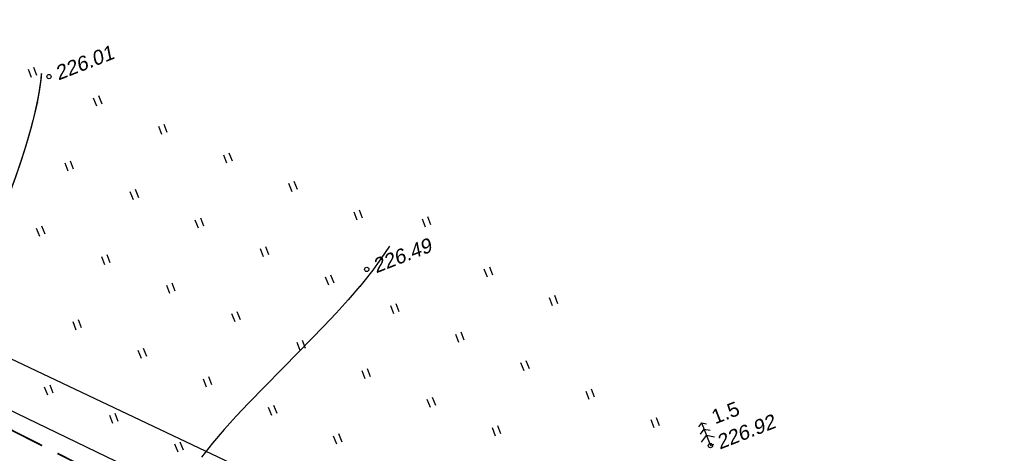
# Model space of a CAD drawing. Header units: millimetres. Extents: x -10 to 1169, y 1 to 1686.
# Tile 156 of 224: x 214 to 282, y 1234 to 1265. Entities that reach past the tile are written whole.
import ezdxf

# ---------------------------------------------------------------- set-up
doc = ezdxf.new("R2010")
doc.units = ezdxf.units.MM
for name, color, linetype in [('CONTURS', 7, 'Continuous'), ('IZOLINES', 32, 'Continuous'), ('PDIGIT', 170, 'Continuous'), ('PICKETS', 7, 'Continuous'), ('УЧАСТКИ', 7, 'Continuous')]:
    doc.layers.add(name, color=color, linetype=linetype)
doc.styles.get("Standard").update_dxf_attribs({"font": 'arial.ttf'})

# ---------------------------------------------------------------- blocks, each defined once
blk = doc.blocks.new('401')
at = {"layer": 'CONTURS'}
for p, q in [((0, 0), (0, 1.2)), ((0.8, 0), (0.8, 1.2))]:
    blk.add_line(p, q, dxfattribs=at)
blk = doc.blocks.new('390_5')
at = {"layer": 'CONTURS', "color": 7}
for p, q in [((0.0041507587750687, 3.402063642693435), (-0.5743346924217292, 3.033516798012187)), ((0.0041507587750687, 3.402063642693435), (0.0041507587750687, 0.0083614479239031)), ((0.0041507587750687, 3.402063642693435), (0.5826362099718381, 3.033516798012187)), ((-0.9641835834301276, 0.8836602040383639), (0.0041507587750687, 1.513261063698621)), ((0.0041507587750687, 2.480696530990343), (-0.7629712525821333, 2.004656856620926)), ((0.0041507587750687, 2.480696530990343), (0.7712727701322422, 2.004656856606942)), ((0.9724851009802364, 0.8836602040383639), (0.0041507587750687, 1.513261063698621)), ((0.0031036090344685, 0.0007330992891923), (0.5312859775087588, 0.0007330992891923))]:
    blk.add_line(p, q, dxfattribs=at)
blk = doc.blocks.new('133')
at = {"layer": 'CONTURS', "color": 7, "linetype": 'Continuous', "const_width": 0.2}
for points in [[(-11, 0), (-2, 0)], [(0, 0), (9, 0)]]:
    blk.add_lwpolyline(points, dxfattribs=at)
at = {"layer": 'CONTURS', "color": 7, "linetype": 'Continuous', "const_width": 0.5}
blk.add_lwpolyline([(-6.791280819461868, -0.0028738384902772, 1), (-6.291280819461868, -0.0028738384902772, 1)], format="xyb", close=True, dxfattribs=at)

msp = doc.modelspace()

# ---------------------------------------------------------------- linework, layer by layer
at = {"layer": 'IZOLINES', "const_width": 0.1000000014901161}
msp.add_lwpolyline([(215.4210434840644, 1260.768521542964), (215.3790349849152, 1260.329291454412), (215.3785653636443, 1260.325219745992), (215.3785652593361, 1260.325218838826), (215.3785650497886, 1260.325217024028), (215.378564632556, 1260.325213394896), (215.381345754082, 1260.326311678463), (215.259482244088, 1259.497162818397), (215.1541908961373, 1258.923946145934), (215.0057940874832, 1258.225950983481), (214.9911315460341, 1258.161691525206), (214.9910166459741, 1258.161190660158), (214.9933833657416, 1258.167137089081), (214.6937244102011, 1256.974596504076), (214.3542277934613, 1255.793259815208), (213.9819591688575, 1254.622164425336), (213.5826309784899, 1253.460249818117), (213.1605519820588, 1252.306574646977), (212.7191114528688, 1251.160294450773), (212.2610830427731, 1250.020635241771), (211.8384769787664, 1249.006044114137)], dxfattribs=at)
at = {"layer": 'IZOLINES'}
msp.add_lwpolyline([(239.6511930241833, 1248.745543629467), (239.0510761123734, 1247.848928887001), (238.4165072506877, 1246.967986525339), (238.4136913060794, 1246.96426686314), (238.4136907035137, 1246.964266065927), (238.4112730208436, 1246.965348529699), (238.4009935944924, 1246.947489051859), (238.400265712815, 1246.948363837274), (237.960072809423, 1246.386093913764), (237.5765484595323, 1245.922134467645), (237.5909540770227, 1245.942845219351), (236.7739376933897, 1244.997303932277), (235.9324926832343, 1244.073716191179), (235.0748492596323, 1243.165303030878), (233.3293943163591, 1241.377843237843), (229.8283618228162, 1237.813348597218), (228.9755234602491, 1236.900936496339), (228.1414763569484, 1235.971642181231), (227.3319358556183, 1235.021420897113), (226.5530592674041, 1234.046605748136)], dxfattribs=at)
at = {"layer": 'PICKETS', "color": 7, "lineweight": -2}
for centre in [(215.940164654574, 1260.545948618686), (238.0638054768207, 1247.120919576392), (261.989867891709, 1234.850290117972)]:
    msp.add_circle(centre, 0.15, dxfattribs=at)
at = {"layer": 'УЧАСТКИ', "color": 6, "linetype": 'Continuous', "lineweight": -2}
for p, q in [((289.4556238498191, 1204.810969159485), (129.7624434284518, 1280.443928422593)), ((268.5100816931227, 1210.656785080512), (143.9068678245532, 1270.73718033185))]:
    msp.add_line(p, q, dxfattribs=at)

# ---------------------------------------------------------------- block references
at = {"layer": 'CONTURS', "lineweight": -2}
for name, p, xscale, yscale, zscale, rotation in [('401', (214.7300480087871, 1260.471990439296), 0.4999999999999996, 0.4999999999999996, 0.4999999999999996, 21.3494687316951), ('401', (219.2640626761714, 1258.486364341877), 0.4999999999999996, 0.4999999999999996, 0.4999999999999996, 21.3494687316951), ('401', (223.7980773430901, 1256.500738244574), 0.4999999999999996, 0.4999999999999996, 0.4999999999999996, 21.3494687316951), ('401', (217.2784365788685, 1253.9523496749), 0.4999999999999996, 0.4999999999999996, 0.4999999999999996, 21.3494687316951), ('401', (228.3320920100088, 1254.515112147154), 0.4999999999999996, 0.4999999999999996, 0.4999999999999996, 21.3494687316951), ('401', (232.8661066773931, 1252.529486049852), 0.4999999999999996, 0.4999999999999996, 0.4999999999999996, 21.3494687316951), ('401', (221.8124512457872, 1251.966723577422), 0.4999999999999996, 0.4999999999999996, 0.4999999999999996, 21.3494687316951), ('401', (237.4001213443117, 1250.543859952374), 0.4999999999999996, 0.4999999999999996, 0.4999999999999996, 21.3494687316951), ('401', (226.3464659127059, 1249.981097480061), 0.4999999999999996, 0.4999999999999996, 0.4999999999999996, 21.3494687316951), ('401', (242.1618150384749, 1250.064919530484), 0.4999999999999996, 0.4999999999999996, 0.4999999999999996, 21.3494687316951), ('401', (215.2928104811, 1249.418335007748), 0.4999999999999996, 0.4999999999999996, 0.4999999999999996, 21.3494687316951), ('401', (230.8804805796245, 1247.995471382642), 0.4999999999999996, 0.4999999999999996, 0.4999999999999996, 21.3494687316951), ('401', (219.8268251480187, 1247.432708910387), 0.4999999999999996, 0.4999999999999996, 0.4999999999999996, 21.3494687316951), ('401', (246.4681506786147, 1246.57260775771), 0.4999999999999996, 0.4999999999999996, 0.4999999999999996, 21.3494687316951), ('401', (235.4144952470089, 1246.009845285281), 0.4999999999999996, 0.4999999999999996, 0.4999999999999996, 21.3494687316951), ('401', (224.360839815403, 1245.447082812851), 0.4999999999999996, 0.4999999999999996, 0.4999999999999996, 21.3494687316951), ('401', (251.0021653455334, 1244.586981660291), 0.4999999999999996, 0.4999999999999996, 0.4999999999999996, 21.3494687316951), ('401', (239.9485099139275, 1244.024219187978), 0.4999999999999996, 0.4999999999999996, 0.4999999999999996, 21.3494687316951), ('401', (228.8948544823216, 1243.461456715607), 0.4999999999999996, 0.4999999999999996, 0.4999999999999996, 21.3494687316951), ('401', (217.8411990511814, 1242.898694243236), 0.4999999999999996, 0.4999999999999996, 0.4999999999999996, 21.3494687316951), ('401', (244.4825245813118, 1242.0385930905), 0.4999999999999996, 0.4999999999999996, 0.4999999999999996, 21.3494687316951), ('401', (222.3752137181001, 1240.913068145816), 0.4999999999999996, 0.4999999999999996, 0.4999999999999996, 21.3494687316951), ('401', (233.428869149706, 1241.475830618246), 0.4999999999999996, 0.4999999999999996, 0.4999999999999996, 21.3494687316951), ('401', (237.9628838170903, 1239.490204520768), 0.4999999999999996, 0.4999999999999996, 0.4999999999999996, 21.3494687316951), ('401', (249.0165392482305, 1240.052966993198), 0.4999999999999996, 0.4999999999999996, 0.4999999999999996, 21.3494687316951), ('401', (226.9092283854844, 1238.927442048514), 0.4999999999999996, 0.4999999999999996, 0.4999999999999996, 21.3494687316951), ('401', (215.8555729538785, 1238.364679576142), 0.4999999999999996, 0.4999999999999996, 0.4999999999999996, 21.3494687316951), ('401', (242.496898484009, 1237.504578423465), 0.4999999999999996, 0.4999999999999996, 0.4999999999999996, 21.3494687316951), ('401', (253.5505539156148, 1238.06734089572), 0.4999999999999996, 0.4999999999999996, 0.4999999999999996, 21.3494687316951), ('133', (216.5333432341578, 1234.307504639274), 0.5998691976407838, 0.5, 0.599869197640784, 333.1481794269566), ('401', (231.4432430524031, 1236.941815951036), 0.4999999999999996, 0.4999999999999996, 0.4999999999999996, 21.3494687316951), ('401', (220.3895876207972, 1236.37905347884), 0.4999999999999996, 0.4999999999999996, 0.4999999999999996, 21.3494687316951), ('401', (258.0845685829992, 1236.081714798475), 0.4999999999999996, 0.4999999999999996, 0.4999999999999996, 21.3494687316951), ('401', (247.0309131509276, 1235.518952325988), 0.4999999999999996, 0.4999999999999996, 0.4999999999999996, 21.3494687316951), ('390_5', (261.989867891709, 1234.850290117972), 0.4999999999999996, 0.4999999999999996, 0.4999999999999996, 21.3494687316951), ('401', (235.9772577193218, 1234.956189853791), 0.4999999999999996, 0.4999999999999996, 0.4999999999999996, 21.3494687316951), ('401', (224.9236022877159, 1234.39342738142), 0.4999999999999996, 0.4999999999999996, 0.4999999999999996, 21.3494687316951)]:
    msp.add_blockref(name, p, dxfattribs=dict(at, xscale=xscale, yscale=yscale, zscale=zscale, rotation=rotation))

# ---------------------------------------------------------------- texts
msp.add_text('1.5', height=0.9999999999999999, rotation=21.34946873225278, dxfattribs=at).set_placement((262.3183315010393, 1236.327481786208))
at = {"layer": 'PDIGIT', "color": 7, "lineweight": -2, "oblique": 10}
for s, p in [('226.01', (216.5878810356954, 1260.262287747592)), ('226.49', (238.7115218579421, 1246.837258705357)), ('226.92', (262.6375842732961, 1234.566629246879))]:
    msp.add_text(s, height=0.9999999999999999, rotation=21.34946873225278, dxfattribs=at).set_placement(p)

doc.saveas('drawing.dxf')
